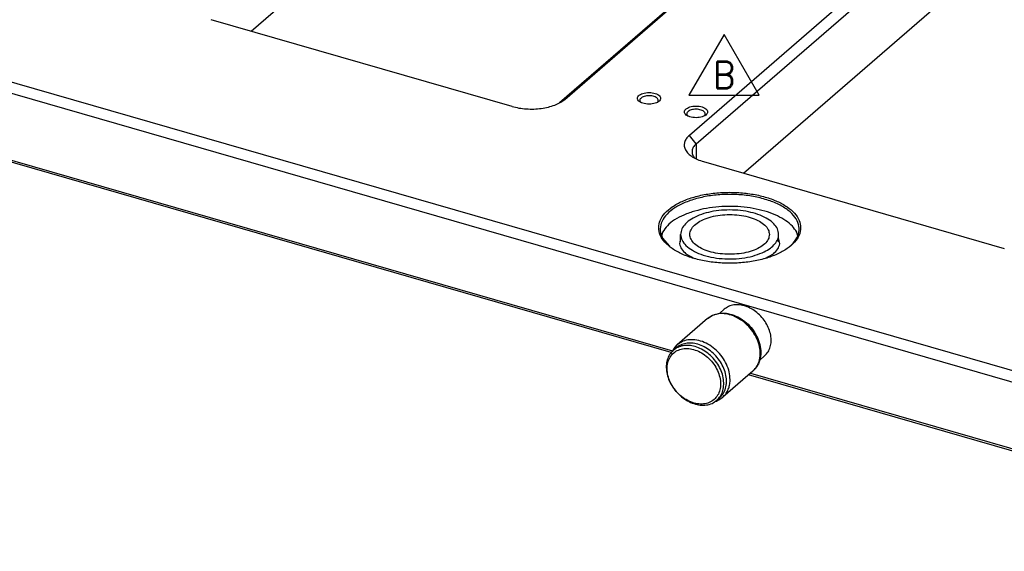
# Model space of a CAD drawing. Header units: inches. Extents: x 0 to 882, y 0 to 559.
# Tile 3 of 30: x 126 to 253, y 243 to 311. Entities that reach past the tile are written whole.
import ezdxf

# ---------------------------------------------------------------- set-up
doc = ezdxf.new("R2010")
doc.units = ezdxf.units.IN
doc.layers.add('1', color=7, linetype='Continuous')
doc.styles.add('CONVERTER_11', font='txt.shx', dxfattribs={"width": 0.9})

# ---------------------------------------------------------------- blocks, each defined once
blk = doc.blocks.new('REV_TRIANGLE__15', base_point=(217.08, 304.27))
at = {"layer": '1', "color": 7, "linetype": 'Continuous'}
for p, q in [((217.08, 309.52), (212.53, 301.65)), ((221.63, 301.65), (217.08, 309.52)), ((212.53, 301.65), (221.63, 301.65))]:
    blk.add_line(p, q, dxfattribs=at)
at = {"layer": '1', "color": 3, "insert": (217.08, 304.27), "char_height": 3.5, "attachment_point": 5, "line_spacing_factor": 1.080432, "style": 'CONVERTER_11'}
blk.add_mtext('B', dxfattribs=at)
blk = doc.blocks.new('E2812-23753-0__46', base_point=(209.55, 261.42))
at = {"color": 7, "linetype": 'Continuous'}
for p, q in [((210.5, 268.59), (210.85, 268.89)), ((216.13, 262.09), (216.48, 262.39))]:
    blk.add_line(p, q, dxfattribs=at)
for points, knots in [([(213.31, 269.06), (213.05, 269.12), (212.54, 269.24), (211.78, 269.2), (211.07, 269), (210.69, 268.72), (210.5, 268.59)], [0, 0, 0, 0, 0.804706, 1.561053, 2.277011, 2.969763, 2.969763, 2.969763, 2.969763]), ([(213.66, 269.36), (213.4, 269.42), (212.89, 269.54), (212.13, 269.5), (211.42, 269.3), (211.04, 269.03), (210.85, 268.89)], [0, 0, 0, 0, 0.804708, 1.561057, 2.277016, 2.969769, 2.969769, 2.969769, 2.969769]), ([(216.48, 262.39), (216.65, 262.57), (217, 262.93), (217.3, 263.66), (217.42, 264.48), (217.34, 265.35), (217.07, 266.23), (216.63, 267.08), (216.04, 267.86), (215.33, 268.52), (214.54, 269.05), (213.95, 269.26), (213.66, 269.36)], [0, 0, 0, 0, 0.738861, 1.505617, 2.320047, 3.18987, 4.111103, 5.070598, 6.049229, 7.025098, 7.9767, 8.886089, 8.886089, 8.886089, 8.886089]), ([(210.5, 268.59), (210.33, 268.41), (209.98, 268.05), (209.68, 267.34), (209.56, 266.54), (209.63, 265.69), (209.87, 264.82), (210.29, 263.98), (210.85, 263.21), (211.54, 262.54), (212.31, 262.01), (213.14, 261.64), (213.97, 261.45), (214.78, 261.46), (215.53, 261.65), (215.93, 261.94), (216.13, 262.09)], [0, 0, 0, 0, 0.725683, 1.477866, 2.27558, 3.126667, 4.02797, 4.967606, 5.927856, 6.888106, 7.827743, 8.729046, 9.580132, 10.377847, 11.13003, 11.855712, 11.855712, 11.855712, 11.855712]), ([(215.78, 262.18), (215.95, 262.36), (216.29, 262.72), (216.57, 263.45), (216.66, 264.26), (216.54, 265.13), (216.23, 265.99), (215.75, 266.81), (215.12, 267.54), (214.38, 268.13), (213.57, 268.56), (212.73, 268.8), (211.91, 268.83), (211.16, 268.65), (210.52, 268.26), (210.04, 267.68), (209.75, 266.96), (209.67, 266.15), (209.78, 265.28), (210.09, 264.42), (210.57, 263.6), (211.2, 262.87), (211.94, 262.28), (212.76, 261.85), (213.6, 261.61), (214.41, 261.58), (215.18, 261.75), (215.58, 262.04), (215.78, 262.18)], [0, 0, 0, 0, 0.727295, 1.485056, 2.29396, 3.160546, 4.078154, 5.030289, 5.994583, 6.946719, 7.864326, 8.730913, 9.539816, 10.297577, 11.024872, 11.752167, 12.509928, 13.318832, 14.185419, 15.103026, 16.055162, 17.019455, 17.971591, 18.889198, 19.755785, 20.564688, 21.322449, 22.049744, 22.049744, 22.049744, 22.049744]), ([(216.13, 262.09), (216.3, 262.26), (216.65, 262.63), (216.95, 263.36), (217.07, 264.17), (216.99, 265.05), (216.72, 265.93), (216.28, 266.78), (215.69, 267.56), (214.98, 268.22), (214.19, 268.75), (213.6, 268.96), (213.31, 269.06)], [0, 0, 0, 0, 0.738862, 1.505619, 2.320049, 3.189874, 4.111108, 5.070604, 6.049236, 7.025106, 7.976708, 8.886097, 8.886097, 8.886097, 8.886097])]:
    blk.add_open_spline(points, degree=3, knots=knots, dxfattribs=at)
blk = doc.blocks.new('bearing_HK0509__47', base_point=(210.33, 261.95))
at = {"color": 7, "linetype": 'Continuous'}
for p, q in [((215.41, 273.02), (215.54, 273.09)), ((215.54, 273.09), (215.63, 273.13)), ((215.63, 273.13), (215.85, 273.21)), ((215.85, 273.21), (216.09, 273.28)), ((216.09, 273.28), (216.35, 273.34)), ((216.35, 273.34), (216.57, 273.37)), ((216.57, 273.37), (216.82, 273.39)), ((216.82, 273.39), (217.07, 273.39)), ((217.07, 273.39), (217.33, 273.37)), ((217.33, 273.37), (217.47, 273.35)), ((217.47, 273.35), (217.58, 273.33)), ((217.58, 273.33), (217.84, 273.28)), ((217.84, 273.28), (218.09, 273.21)), ((218.09, 273.21), (218.34, 273.12)), ((218.34, 273.12), (218.59, 273.02)), ((214.92, 272.68), (211.02, 269.3)), ((214.92, 272.68), (214.99, 272.73)), ((214.99, 272.73), (215.01, 272.75)), ((215.01, 272.75), (215.2, 272.89)), ((215.2, 272.89), (215.27, 272.93)), ((215.27, 272.93), (215.4, 273.01)), ((215.4, 273.01), (215.41, 273.02)), ((218.59, 273.02), (218.84, 272.91)), ((218.84, 272.91), (219.08, 272.78)), ((219.08, 272.78), (219.31, 272.64)), ((219.31, 272.64), (219.76, 272.32)), ((219.76, 272.32), (219.98, 272.14)), ((219.98, 272.14), (220.19, 271.95)), ((220.19, 271.95), (220.38, 271.74)), ((220.38, 271.74), (220.57, 271.53)), ((220.57, 271.53), (220.75, 271.31)), ((220.75, 271.31), (220.91, 271.09)), ((220.91, 271.09), (221.07, 270.85)), ((221.07, 270.85), (221.28, 270.47)), ((210.93, 269.22), (210.76, 269.04)), ((211.02, 269.3), (210.93, 269.22)), ((221.28, 270.47), (221.44, 270.14)), ((221.44, 270.14), (221.45, 270.11)), ((221.45, 270.11), (221.55, 269.86)), ((221.55, 269.86), (221.64, 269.6)), ((221.64, 269.6), (221.71, 269.34)), ((221.71, 269.34), (221.76, 269.08)), ((210.35, 268.44), (210.33, 268.4)), ((210.47, 268.65), (210.35, 268.44)), ((210.52, 268.74), (210.47, 268.65)), ((210.6, 268.85), (210.52, 268.74)), ((210.61, 268.87), (210.6, 268.85)), ((210.71, 268.99), (210.61, 268.87)), ((210.76, 269.04), (210.71, 268.99)), ((221.76, 269.08), (221.81, 268.82)), ((221.83, 268.05), (221.8, 267.79)), ((221.81, 268.82), (221.83, 268.56)), ((221.83, 268.56), (221.84, 268.3)), ((221.84, 268.3), (221.83, 268.05)), ((221.53, 266.84), (221.42, 266.63)), ((221.63, 267.07), (221.53, 266.84)), ((221.67, 267.2), (221.63, 267.07)), ((221.7, 267.3), (221.67, 267.2)), ((221.76, 267.55), (221.7, 267.3)), ((221.8, 267.79), (221.76, 267.55)), ((220.81, 265.87), (216.91, 262.5)), ((220.99, 266.04), (220.81, 265.87)), ((221.15, 266.23), (220.99, 266.04)), ((221.16, 266.24), (221.15, 266.23)), ((221.3, 266.44), (221.16, 266.24)), ((221.42, 266.63), (221.3, 266.44)), ((215.93, 261.95), (215.96, 261.96)), ((215.96, 261.96), (216.09, 262)), ((216.09, 262), (216.28, 262.09)), ((216.28, 262.09), (216.51, 262.21)), ((216.51, 262.21), (216.52, 262.22)), ((216.52, 262.22), (216.72, 262.35)), ((216.72, 262.35), (216.91, 262.5))]:
    blk.add_line(p, q, dxfattribs=at)
at = {"color": 1, "linetype": 'Continuous'}
blk.add_line((215, 272.75), (214.92, 272.68), dxfattribs=at)
for points, knots in [([(220.97, 266.03), (221.15, 266.25), (221.51, 266.71), (221.76, 267.6), (221.78, 268.56), (221.56, 269.57), (221.12, 270.55), (220.48, 271.46), (219.69, 272.23), (218.79, 272.83), (217.83, 273.22), (216.87, 273.37), (215.95, 273.28), (215.43, 273.01), (215.17, 272.87)], [0, 0, 0, 0, 0.847407, 1.739944, 2.697615, 3.72256, 4.801698, 5.9115, 7.023105, 8.107348, 9.139788, 10.105812, 11.00551, 11.856742, 11.856742, 11.856742, 11.856742]), ([(217.85, 264.52), (217.85, 264.85), (217.84, 265.54), (217.52, 266.54), (217.01, 267.51), (216.31, 268.38), (215.47, 269.1), (214.54, 269.63), (213.57, 269.93), (212.62, 269.98), (211.72, 269.8), (211.25, 269.46), (211.02, 269.3)], [0, 0, 0, 0, 0.985601, 2.035875, 3.133265, 4.251455, 5.360556, 6.432219, 7.444788, 8.388497, 9.270045, 10.114163, 10.114163, 10.114163, 10.114163]), ([(216.91, 262.5), (217.04, 262.63), (217.31, 262.89), (217.59, 263.38), (217.78, 263.93), (217.83, 264.32), (217.85, 264.52)], [0, 0, 0, 0, 0.547371, 1.105578, 1.683695, 2.28796, 2.28796, 2.28796, 2.28796])]:
    blk.add_open_spline(points, degree=3, knots=knots, dxfattribs=at)
at = {"color": 7, "linetype": 'Continuous'}
for points, knots in [([(215.17, 272.87), (215.14, 272.85), (215.08, 272.81), (215.03, 272.77), (215, 272.75)], [0, 0, 0, 0, 0.1095702, 0.2189661, 0.2189661, 0.2189661, 0.2189661]), ([(220.81, 265.87), (220.84, 265.9), (220.89, 265.95), (220.94, 266), (220.97, 266.03)], [0, 0, 0, 0, 0.1113385, 0.2227711, 0.2227711, 0.2227711, 0.2227711]), ([(216.91, 262.5), (216.91, 262.5), (216.91, 262.5), (216.91, 262.5), (216.91, 262.5)], [0, 0, 0, 0, 0.002020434, 0.00404087, 0.00404087, 0.00404087, 0.00404087])]:
    blk.add_open_spline(points, degree=3, knots=knots, dxfattribs=at)
blk = doc.blocks.new('24791-0S111__48', base_point=(216.47, 267.31))
at = {"color": 7, "linetype": 'Continuous'}
for p, q in [((217.09, 273.9), (216.47, 273.36)), ((220.07, 272.05), (220.14, 272)), ((220.14, 272), (220.17, 271.96)), ((220.55, 271.56), (220.62, 271.48)), ((220.62, 271.48), (220.74, 271.32)), ((220.75, 271.31), (220.88, 271.14)), ((220.88, 271.14), (220.9, 271.1)), ((222.33, 267.85), (221.71, 267.31))]:
    blk.add_line(p, q, dxfattribs=at)
blk.add_open_spline([(222.33, 267.85), (222.49, 268.02), (222.81, 268.35), (223.09, 269.01), (223.2, 269.75), (223.14, 270.55), (222.91, 271.36), (222.52, 272.14), (222, 272.86), (221.36, 273.48), (220.64, 273.98), (219.88, 274.32), (219.1, 274.49), (218.35, 274.49), (217.65, 274.3), (217.28, 274.03), (217.09, 273.9)], degree=3, knots=[0, 0, 0, 0, 0.675054, 1.374759, 2.11682, 2.908528, 3.74695, 4.621031, 5.514287, 6.407543, 7.281624, 8.120045, 8.911753, 9.653814, 10.353519, 11.028572, 11.028572, 11.028572, 11.028572], dxfattribs=at)
blk = doc.blocks.new('bearing_assy1_5', base_point=(209.55, 261.42))
for name, p in [('24791-0S111__48', (216.47, 267.31)), ('bearing_HK0509__47', (210.33, 261.95)), ('E2812-23753-0__46', (209.55, 261.42))]:
    blk.add_blockref(name, p)
blk = doc.blocks.new('bearings', base_point=(90.63, 145.86))
blk.add_blockref('bearing_assy1_5', (209.55, 261.42))
blk = doc.blocks.new('6960-0041-0_6', base_point=(211.45, 280.39))
at = {"color": 7, "linetype": 'Continuous'}
for p, q in [((211.45, 282.65), (211.45, 283.6)), ((224.15, 282.65), (224.15, 283.6))]:
    blk.add_line(p, q, dxfattribs=at)
for points, knots in [([(224.15, 283.6), (224.12, 283.84), (224.04, 284.36), (223.51, 285.04), (222.74, 285.64), (221.73, 286.13), (220.53, 286.5), (219.2, 286.72), (217.8, 286.8), (216.4, 286.72), (215.07, 286.5), (213.87, 286.13), (212.86, 285.64), (212.09, 285.04), (211.56, 284.36), (211.49, 283.84), (211.45, 283.6)], [0, 0, 0, 0, 0.72422, 1.543308, 2.510123, 3.634271, 4.896291, 6.258832, 7.67408, 9.089329, 10.451869, 11.713889, 12.838038, 13.804852, 14.62394, 15.34816, 15.34816, 15.34816, 15.34816]), ([(222.95, 283.6), (222.92, 283.81), (222.85, 284.27), (222.35, 284.86), (221.63, 285.36), (220.7, 285.76), (219.61, 286.04), (218.41, 286.18), (217.19, 286.18), (216, 286.04), (214.9, 285.76), (213.97, 285.36), (213.25, 284.86), (212.77, 284.27), (212.59, 283.6), (212.77, 282.93), (213.25, 282.34), (213.97, 281.84), (214.9, 281.44), (216, 281.16), (217.19, 281.02), (218.41, 281.02), (219.61, 281.16), (220.7, 281.44), (221.63, 281.84), (222.35, 282.34), (222.85, 282.93), (222.92, 283.39), (222.95, 283.6)], [0, 0, 0, 0, 0.634148, 1.362649, 2.233511, 3.249898, 4.386438, 5.601009, 6.842536, 8.057107, 9.193647, 10.210034, 11.080896, 11.809397, 12.443545, 13.077693, 13.806195, 14.677056, 15.693443, 16.829983, 18.044554, 19.286082, 20.500652, 21.637193, 22.653579, 23.524441, 24.252942, 24.88709, 24.88709, 24.88709, 24.88709]), ([(211.45, 283.6), (211.49, 283.34), (211.57, 282.8), (212.16, 282.09), (213, 281.48), (214.1, 280.98), (215.4, 280.63), (216.82, 280.43), (218.29, 280.4), (219.74, 280.55), (221.09, 280.84), (221.9, 281.19), (222.29, 281.35)], [0, 0, 0, 0, 0.761672, 1.631878, 2.667676, 3.875236, 5.227729, 6.678624, 8.170486, 9.641752, 11.032907, 12.292949, 12.292949, 12.292949, 12.292949]), ([(222.29, 281.35), (222.56, 281.5), (223.07, 281.78), (223.67, 282.34), (224.07, 282.94), (224.13, 283.39), (224.15, 283.6)], [0, 0, 0, 0, 0.924725, 1.728245, 2.424897, 3.056211, 3.056211, 3.056211, 3.056211])]:
    blk.add_open_spline(points, degree=3, knots=knots, dxfattribs=at)
blk = doc.blocks.new('holeplugs', base_point=(83.87, 195.15))
blk.add_blockref('6960-0041-0_6', (211.45, 280.39))
blk = doc.blocks.new('smallparts', base_point=(83.87, 63.42))
for name, p in [('bearings', (90.63, 145.86)), ('holeplugs', (83.87, 195.15))]:
    blk.add_blockref(name, p)
blk = doc.blocks.new('E7018-24101_large_stiffener', base_point=(57.26, 163.51))
at = {"color": 7, "linetype": 'Continuous'}
for p, q in [((155.79, 309.96), (196, 344.79)), ((196.43, 301.12), (242.77, 341.25)), ((241.9, 340.63), (195.74, 300.66)), ((258.93, 336.58), (212.59, 296.45)), ((213.45, 295.33), (259.79, 335.47)), ((219.58, 291.55), (259.79, 326.37)), ((572.44, 174.11), (59.76, 322.11)), ((59.26, 320.81), (571.94, 172.81)), ((189.6, 300.2), (150.63, 311.45)), ((101.57, 299.93), (210.39, 268.52)), ((206.26, 300.75), (206.28, 300.73)), ((208.44, 300.73), (208.44, 300.73)), ((210.22, 268.28), (101.32, 299.71)), ((212.35, 298.99), (212.36, 298.97)), ((214.53, 298.97), (214.53, 298.98)), ((213.26, 293.53), (213.31, 293.47)), ((214.42, 293.04), (253.39, 281.79)), ((209.11, 283.9), (209.01, 283.51)), ((226.6, 283.51), (226.49, 283.9)), ((209.11, 283.13), (209.99, 282.07)), ((211.45, 283.17), (211.29, 282.39)), ((224.32, 282.39), (224.15, 283.17)), ((212.13, 281.1), (213.25, 280.47)), ((222.35, 280.47), (223.47, 281.1)), ((401.6, 213.03), (220.24, 265.38)), ((220.49, 265.6), (401.77, 213.27))]:
    blk.add_line(p, q, dxfattribs=at)
at = {"color": 1, "linetype": 'Continuous'}
for p, q in [((195.93, 300.76), (196.43, 301.12)), ((213.45, 295.33), (212.59, 296.45)), ((213.45, 295.33), (213.45, 293.4))]:
    blk.add_line(p, q, dxfattribs=at)
at = {"color": 7, "linetype": 'Continuous'}
for points, knots in [([(189.6, 300.2), (189.89, 300.13), (190.5, 299.97), (191.45, 299.87), (192.42, 299.85), (193.38, 299.93), (194.29, 300.1), (195.12, 300.36), (195.84, 300.68), (196.24, 300.98), (196.43, 301.12)], [0, 0, 0, 0, 0.915426, 1.876457, 2.856234, 3.826602, 4.760052, 5.63172, 6.421671, 7.117842, 7.117842, 7.117842, 7.117842]), ([(208.86, 301.25), (208.84, 301.32), (208.81, 301.49), (208.61, 301.68), (208.33, 301.84), (207.97, 301.95), (207.57, 302), (207.15, 302), (206.74, 301.95), (206.39, 301.84), (206.1, 301.68), (205.91, 301.49), (205.83, 301.25), (205.91, 301.02), (206.1, 300.82), (206.39, 300.67), (206.74, 300.56), (207.15, 300.5), (207.57, 300.5), (207.97, 300.56), (208.33, 300.67), (208.61, 300.82), (208.81, 301.02), (208.84, 301.18), (208.86, 301.25)], [0, 0, 0, 0, 0.219862, 0.48285, 0.805647, 1.182902, 1.596944, 2.023888, 2.43793, 2.815186, 3.137982, 3.400971, 3.620832, 3.840694, 4.103682, 4.426479, 4.803735, 5.217776, 5.644721, 6.058762, 6.436018, 6.758815, 7.021803, 7.241665, 7.241665, 7.241665, 7.241665]), ([(208.44, 300.73), (208.48, 300.79), (208.56, 300.88), (208.56, 301.08), (208.45, 301.25), (208.27, 301.4), (208.01, 301.5), (207.71, 301.57), (207.37, 301.6), (207.04, 301.58), (206.73, 301.51), (206.47, 301.41), (206.27, 301.27), (206.16, 301.1), (206.15, 300.9), (206.22, 300.8), (206.26, 300.75)], [0, 0, 0, 0, 0.191746, 0.362571, 0.550933, 0.782587, 1.061797, 1.379053, 1.717486, 2.056909, 2.376986, 2.660383, 2.896662, 3.088409, 3.259234, 3.447595, 3.447595, 3.447595, 3.447595]), ([(214.95, 299.49), (214.93, 299.57), (214.9, 299.73), (214.7, 299.92), (214.42, 300.08), (214.06, 300.19), (213.66, 300.25), (213.24, 300.25), (212.83, 300.19), (212.48, 300.08), (212.19, 299.92), (212, 299.73), (211.92, 299.49), (212, 299.26), (212.19, 299.06), (212.48, 298.91), (212.83, 298.8), (213.24, 298.74), (213.66, 298.74), (214.06, 298.8), (214.42, 298.91), (214.7, 299.06), (214.9, 299.26), (214.93, 299.42), (214.95, 299.49)], [0, 0, 0, 0, 0.219862, 0.48285, 0.805647, 1.182902, 1.596944, 2.023888, 2.43793, 2.815186, 3.137982, 3.400971, 3.620832, 3.840694, 4.103682, 4.426479, 4.803735, 5.217776, 5.644721, 6.058762, 6.436018, 6.758815, 7.021803, 7.241665, 7.241665, 7.241665, 7.241665]), ([(214.53, 298.98), (214.57, 299.03), (214.65, 299.13), (214.65, 299.32), (214.54, 299.5), (214.35, 299.64), (214.1, 299.75), (213.79, 299.82), (213.46, 299.84), (213.13, 299.82), (212.82, 299.76), (212.56, 299.65), (212.36, 299.51), (212.25, 299.34), (212.24, 299.14), (212.31, 299.04), (212.35, 298.99)], [0, 0, 0, 0, 0.191746, 0.362571, 0.550933, 0.782588, 1.061799, 1.379055, 1.717488, 2.056911, 2.376988, 2.660386, 2.896665, 3.088411, 3.259236, 3.447598, 3.447598, 3.447598, 3.447598]), ([(212.59, 296.45), (212.44, 296.31), (212.17, 296.05), (211.93, 295.55), (211.89, 295.03), (212.07, 294.52), (212.44, 294.06), (212.97, 293.64), (213.64, 293.29), (214.15, 293.12), (214.42, 293.04)], [0, 0, 0, 0, 0.602421, 1.129049, 1.61992, 2.129138, 2.703237, 3.3674, 4.126936, 4.973259, 4.973259, 4.973259, 4.973259]), ([(213.45, 295.33), (213.32, 295.2), (213.07, 294.95), (212.89, 294.45), (212.95, 293.94), (213.15, 293.67), (213.26, 293.53)], [0, 0, 0, 0, 0.567293, 1.055484, 1.526372, 2.051375, 2.051375, 2.051375, 2.051375]), ([(227, 284.47), (226.96, 284.79), (226.87, 285.49), (226.2, 286.42), (225.22, 287.25), (223.92, 287.95), (222.36, 288.5), (220.62, 288.88), (218.75, 289.07), (216.85, 289.07), (214.98, 288.88), (213.24, 288.5), (211.69, 287.95), (210.39, 287.25), (209.4, 286.42), (208.76, 285.49), (208.53, 284.47), (208.76, 283.45), (209.4, 282.51), (210.39, 281.69), (211.69, 280.99), (213.24, 280.43), (214.98, 280.05), (216.85, 279.86), (218.75, 279.86), (220.62, 280.05), (222.36, 280.43), (223.92, 280.99), (225.22, 281.69), (226.2, 282.51), (226.87, 283.45), (226.96, 284.14), (227, 284.47)], [0, 0, 0, 0, 0.977296, 2.06804, 3.340199, 4.812266, 6.467757, 8.267811, 10.159701, 12.083024, 13.974913, 15.774968, 17.430458, 18.902526, 20.174685, 21.265429, 22.242725, 23.220021, 24.310765, 25.582924, 27.054992, 28.710482, 30.510536, 32.402426, 34.325749, 36.217639, 38.017693, 39.673183, 41.145251, 42.41741, 43.508154, 44.48545, 44.48545, 44.48545, 44.48545]), ([(225.6, 282.04), (225.88, 282.32), (226.42, 282.85), (226.84, 283.87), (226.79, 284.93), (226.27, 285.92), (225.37, 286.79), (224.12, 287.54), (222.6, 288.14), (220.85, 288.56), (218.96, 288.79), (217.03, 288.81), (215.12, 288.64), (213.9, 288.34), (213.3, 288.19)], [0, 0, 0, 0, 1.19464, 2.228867, 3.209367, 4.26895, 5.503212, 6.948324, 8.59505, 10.405202, 12.32284, 14.282093, 16.213525, 18.050068, 18.050068, 18.050068, 18.050068]), ([(213.3, 288.19), (212.77, 288.01), (211.76, 287.68), (210.46, 286.95), (209.48, 286.1), (208.89, 285.14), (208.72, 284.07), (208.98, 283.45), (209.11, 283.13)], [0, 0, 0, 0, 1.683168, 3.170472, 4.44574, 5.534562, 6.520631, 7.533873, 7.533873, 7.533873, 7.533873]), ([(226.49, 283.9), (226.32, 284.17), (225.93, 284.74), (225.06, 285.43), (223.97, 286.05), (222.67, 286.55), (221.22, 286.92), (219.66, 287.16), (218.03, 287.26), (216.4, 287.2), (214.81, 287.01), (213.8, 286.76), (213.3, 286.63)], [0, 0, 0, 0, 0.96016, 2.060179, 3.310243, 4.700536, 6.207727, 7.799516, 9.43799, 11.082374, 12.691544, 14.226504, 14.226504, 14.226504, 14.226504]), ([(213.3, 286.63), (212.82, 286.47), (211.9, 286.18), (210.69, 285.53), (209.72, 284.81), (209.3, 284.19), (209.11, 283.9)], [0, 0, 0, 0, 1.523387, 2.890556, 4.086052, 5.119432, 5.119432, 5.119432, 5.119432]), ([(211.29, 282.39), (211.37, 282.16), (211.54, 281.66), (211.92, 281.29), (212.13, 281.1)], [0, 0, 0, 0, 0.7277, 1.565199, 1.565199, 1.565199, 1.565199]), ([(223.47, 281.1), (223.68, 281.29), (224.06, 281.66), (224.24, 282.16), (224.32, 282.39)], [0, 0, 0, 0, 0.837501, 1.565204, 1.565204, 1.565204, 1.565204])]:
    blk.add_open_spline(points, degree=3, knots=knots, dxfattribs=at)
blk = doc.blocks.new('E7018-64101_wpi_large_stiffener_assy', base_point=(57.26, 63.42))
for name, p in [('E7018-24101_large_stiffener', (57.26, 163.51)), ('smallparts', (83.87, 63.42))]:
    blk.add_blockref(name, p)
blk = doc.blocks.new('gen1', base_point=(419, 242))
blk.add_blockref('E7018-64101_wpi_large_stiffener_assy', (57.26, 63.42))
at = {"layer": '1'}
blk.add_blockref('REV_TRIANGLE__15', (217.08, 304.27), dxfattribs=at)

msp = doc.modelspace()

# ---------------------------------------------------------------- block references
msp.add_blockref('gen1', (419, 242))

doc.saveas('drawing.dxf')
